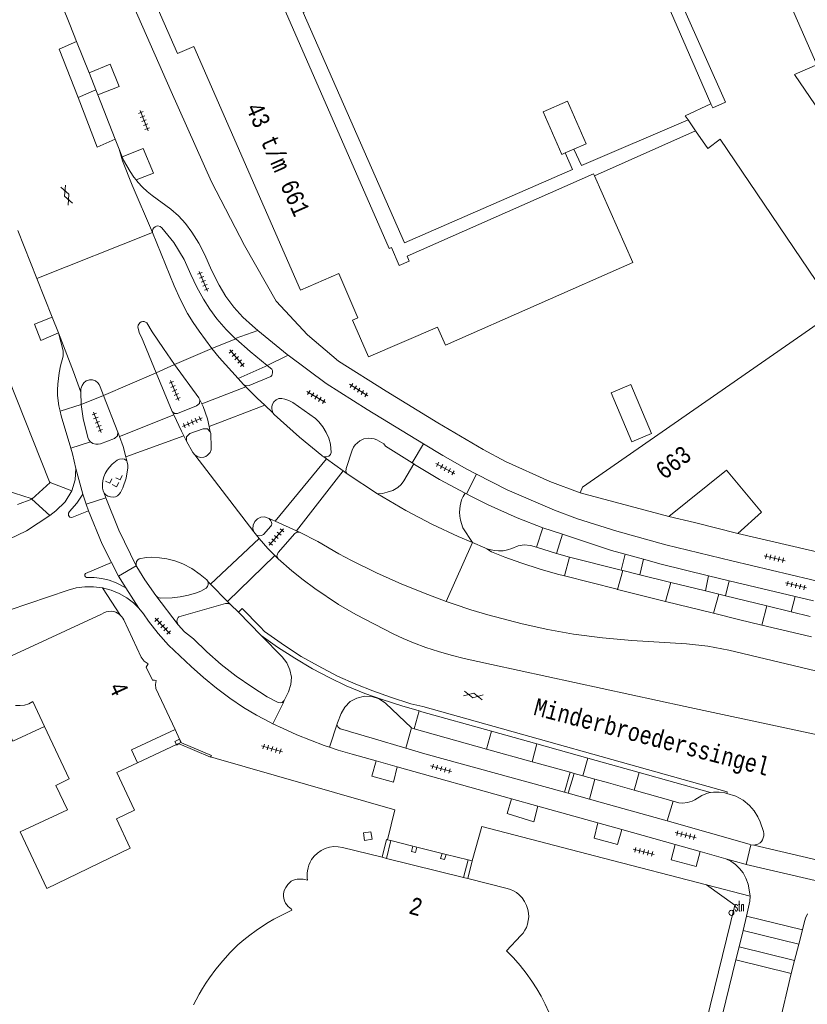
# Model space of a CAD drawing. Header units: metres. Extents: x 196790 to 198335, y 354523 to 356036.
# Tile 26 of 105: x 196879 to 196960, y 355715 to 355818. Entities that reach past the tile are written whole.
import ezdxf

# ---------------------------------------------------------------- set-up
doc = ezdxf.new("R2010")
doc.units = ezdxf.units.M
doc.linetypes.add('DGN Style 2', pattern=[186.027128, 111.616277, -74.410851])
doc.linetypes.add('DGN Style 3', pattern=[260.437979, 186.027128, -74.410851])
for name, color, linetype, lineweight in [('afdak', 252, 'DGN Style 2', 18), ('bij- of bedrijfsgebouw', 252, 'Continuous', 18), ('functiescheiding', 252, 'Continuous', 18), ('hoofdgebouw', 252, 'Continuous', 18), ('hoofdgebouw maaiveld', 252, 'Continuous', 18), ('huisnummer BAG', 252, 'Continuous', 18), ('kant asfaltverharding', 252, 'Continuous', 18), ('kant keiverharding', 252, 'Continuous', 18), ('kant klinkerverharding', 252, 'Continuous', 18), ('kant muur (extern)', 252, 'Continuous', 18), ('kant tegelverharding', 252, 'Continuous', 18), ('molgoot', 252, 'DGN Style 3', 18), ('overbouw', 252, 'Continuous', 18), ('schutting', 252, 'Continuous', 18), ('straatnaam', 252, 'Continuous', 18), ('straatnaambord', 252, 'Continuous', 18), ('tuinhuis', 252, 'DGN Style 2', 18), ('verh asfaltsymbool', 2, 'Continuous', 0), ('verh keisymbool', 2, 'Continuous', 0), ('verh tegelsymbool', 2, 'Continuous', 0), ('vlakafsluiter grijs', 252, 'DGN Style 2', 18)]:
    doc.layers.add(name, color=color, linetype=linetype, lineweight=lineweight)
doc.styles.add('Style-Courier New', font='cour.ttf')
doc.styles.add('Style-simplex', font='simplex.shx')

# ---------------------------------------------------------------- blocks, each defined once
blk = doc.blocks.new('S435')
at = {"layer": 'straatnaambord', "color": 7, "linetype": 'Continuous', "lineweight": 0}
blk.add_circle((0, 0), 0.263, dxfattribs=at)
blk.add_circle((0, 0), 0.263, dxfattribs=at)
at = {"layer": 'straatnaambord', "color": 7, "linetype": 'Continuous', "lineweight": 0, "style": 'Style-simplex', "width": 0.428569}
blk.add_text('stn', height=1.05, dxfattribs=at).set_placement((0.32, 0.18))
blk = doc.blocks.new('S612')
at = {"layer": 'verh asfaltsymbool', "color": 252}
for p, q in [((-0.99, -0.26), (0.01, 0.24)), ((0.01, -0.26), (-0.99, 0.24)), ((0.01, 0.24), (1.01, -0.26)), ((1.01, 0.24), (0.01, -0.26))]:
    blk.add_line(p, q, dxfattribs=at)
blk = doc.blocks.new('S651')
at = {"layer": 'verh keisymbool', "color": 7, "linetype": 'Continuous', "lineweight": 0}
for p, q in [((-0.41, 0.75), (-0.41, 0.25)), ((0.09, 0.25), (-0.41, 0.25)), ((-0.41, -0.05), (-0.41, -0.55)), ((-0.41, -0.55), (0.09, -0.55)), ((0.39, -0.05), (0.39, -0.55)), ((0.39, -0.55), (0.89, -0.55))]:
    blk.add_line(p, q, dxfattribs=at)
at = {"layer": 'verh keisymbool', "color": 7, "linetype": 'Continuous', "lineweight": 0, "flags": 128}
blk.add_lwpolyline([(-0.41, -0.05), (-0.41, -0.05), (-0.41, -0.55), (-0.41, -0.55), (-0.41, -0.05)], close=True, dxfattribs=at)
blk = doc.blocks.new('S642')
at = {"layer": 'verh tegelsymbool', "color": 252}
for p, q in [((-1.12, 0), (1.12, 0)), ((-0.9, -0.25), (-0.9, 0.25)), ((-0.45, -0.25), (-0.45, 0.25)), ((0, -0.25), (0, 0.25)), ((0.45, -0.25), (0.45, 0.25)), ((0.9, -0.25), (0.9, 0.25))]:
    blk.add_line(p, q, dxfattribs=at)

msp = doc.modelspace()

# ---------------------------------------------------------------- linework, layer by layer
at = {"layer": 'afdak'}
for p, q in [((196950.112, 355808.827), (196931.212, 355852.484)), ((196948.541, 355806.029), (196938.07, 355801.355)), ((196916.958, 355732.449), (196916.615, 355732.543)), ((196919.24, 355731.879), (196916.958, 355732.449)), ((196919.672, 355731.771), (196919.24, 355731.879)), ((196922.271, 355731.121), (196919.672, 355731.771)), ((196922.687, 355731.017), (196922.271, 355731.121)), ((196924.978, 355730.445), (196922.687, 355731.017)), ((196924.948, 355728.507), (196925.388, 355730.348)), ((196925.388, 355730.348), (196924.978, 355730.445))]:
    msp.add_line(p, q, dxfattribs=at)
at = {"layer": 'afdak', "flags": 128}
for points in [[(196910.22, 355819.256), (196907.88, 355818.287), (196918.372, 355794.413), (196935.776, 355802.011), (196935.018, 355803.727)], [(196947.756, 355807.172), (196936.705, 355802.413), (196935.932, 355804.127)], [(196875.596, 355747.444), (196877.81, 355742.751), (196881.106, 355744.272)], [(196916.056, 355730.72), (196916.535, 355732.565), (196916.615, 355732.543)]]:
    msp.add_lwpolyline(points, dxfattribs=at)
at = {"layer": 'bij- of bedrijfsgebouw'}
for p, q in [((196935.018, 355803.727), (196934.672, 355803.576)), ((196935.932, 355804.127), (196935.018, 355803.727))]:
    msp.add_line(p, q, dxfattribs=at)
at = {"layer": 'bij- of bedrijfsgebouw', "flags": 128}
msp.add_lwpolyline([(196934.672, 355803.576), (196932.737, 355807.996), (196935.267, 355809.103), (196937.201, 355804.682), (196935.932, 355804.127)], dxfattribs=at)
at = {"layer": 'functiescheiding'}
for p, q in [((196886.404, 355810.271), (196884.579, 355809.463)), ((196894.577, 355781.789), (196898.412, 355783.476)), ((196887.202, 355778.576), (196892.648, 355780.943)), ((196897.397, 355777.714), (196901.953, 355779.491)), ((196884.883, 355777.646), (196882.705, 355776.957)), ((196898.142, 355775.382), (196903.904, 355777.58)), ((196888.851, 355774.35), (196894.49, 355776.572)), ((196895.518, 355774.415), (196889.506, 355772.216)), ((196885.853, 355773.784), (196883.807, 355773.137)), ((196904.976, 355765.573), (196910.307, 355772.023)), ((196912.02, 355770.77), (196907.211, 355764.548)), ((196898.281, 355759.037), (196903.34, 355763.781)), ((196904.969, 355761.987), (196900.053, 355757.225)), ((196934.953, 355759.893), (196935.495, 355761.82)), ((196888.047, 355761.265), (196888.765, 355759.867)), ((196940.446, 355758.486), (196940.995, 355760.442)), ((196945.411, 355757.249), (196945.964, 355759.216)), ((196950.389, 355756.008), (196950.947, 355757.994)), ((196955.415, 355754.786), (196955.904, 355756.778)), ((196919.387, 355744.034), (196919.909, 355745.888)), ((196926.89, 355741.943), (196927.389, 355743.793)), ((196932.109, 355742.473), (196931.602, 355740.63)), ((196936.875, 355739.166), (196937.381, 355740.999)), ((196942.704, 355739.511), (196942.194, 355737.681)), ((196959.23, 355721.723), (196953.452, 355723.13)), ((196953.039, 355721.446), (196958.781, 355720.026))]:
    msp.add_line(p, q, dxfattribs=at)
at = {"layer": 'functiescheiding', "flags": 128}
for points in [[(196884.412, 355815.292), (196882.63, 355814.503), (196884.579, 355809.463)], [(196888.429, 355805.152), (196886.545, 355804.317), (196884.579, 355809.463)], [(196885.657, 355766.616), (196887.066, 355763.175), (196888.047, 355761.265)]]:
    msp.add_lwpolyline(points, dxfattribs=at)
at = {"layer": 'hoofdgebouw'}
for p, q in [((196948.541, 355806.029), (196947.756, 355807.172)), ((196951.738, 355770.832), (196945.755, 355766.045)), ((196955.366, 355766.488), (196951.738, 355770.832)), ((196881.683, 355769.581), (196879.791, 355767.849)), ((196936.576, 355768.499), (196936.808, 355769.088)), ((196945.755, 355766.045), (196936.576, 355768.499)), ((196952.912, 355764.284), (196955.366, 355766.488)), ((196961.702, 355762.227), (196952.912, 355764.284)), ((196894.615, 355743.952), (196892.634, 355748.199)), ((196879.894, 355746.865), (196881.106, 355744.272)), ((196916.056, 355730.72), (196916.528, 355730.602)), ((196916.528, 355730.602), (196924.511, 355728.616)), ((196924.948, 355728.507), (196924.511, 355728.616))]:
    msp.add_line(p, q, dxfattribs=at)
at = {"layer": 'hoofdgebouw', "flags": 128}
for points in [[(196941.466, 355857.649), (196961.086, 355812.875), (196960.934, 355812.809)], [(196950.112, 355808.827), (196950.318, 355808.399), (196951.64, 355808.999), (196932.123, 355852.867), (196931.212, 355852.484)], [(196914.673, 355782.594), (196913.009, 355786.414), (196913.548, 355786.64), (196911.591, 355791.246), (196907.624, 355789.503), (196896.55, 355814.769), (196894.868, 355814.039), (196886.354, 355833.491), (196886.253, 355833.69)], [(196905.872, 355819.361), (196906.021, 355819.019), (196905.822, 355818.93), (196916.807, 355793.843), (196917.029, 355793.941), (196917.85, 355792.062), (196918.878, 355792.516), (196918.657, 355793.023), (196937.977, 355801.566), (196938.07, 355801.355)], [(196960.934, 355812.809), (196958.795, 355811.878), (196962.991, 355805.689)], [(196947.756, 355807.172), (196947.477, 355807.578), (196950.112, 355808.827)], [(196963.455, 355787.957), (196963.329, 355788.137), (196961.532, 355786.909), (196961.214, 355787.394), (196962.519, 355788.263), (196951.073, 355805.147), (196949.802, 355804.195), (196948.541, 355806.029)], [(196938.07, 355801.355), (196942.026, 355792.38), (196922.637, 355783.792), (196921.813, 355785.667), (196914.673, 355782.594)], [(196936.808, 355769.088), (196963.631, 355787.706), (196963.455, 355787.957)], [(196877.366, 355780.349), (196881.615, 355769.655), (196881.683, 355769.581)], [(196873.642, 355769.832), (196879.721, 355767.92), (196879.791, 355767.849)], [(196877.686, 355751.589), (196886.983, 355755.926), (196887.226, 355756.071), (196887.493, 355756.165), (196887.774, 355756.212), (196888.058, 355756.217), (196888.267, 355756.187), (196888.467, 355756.12), (196888.655, 355756.025), (196888.832, 355755.91), (196888.975, 355755.789)], [(196888.975, 355755.789), (196889.101, 355755.651), (196889.208, 355755.498), (196889.297, 355755.334), (196891.108, 355751.459), (196891.409, 355751.046), (196891.843, 355750.776), (196891.746, 355750.597), (196891.623, 355750.435), (196892.298, 355749.092), (196892.477, 355749.076), (196892.654, 355749.043), (196892.588, 355748.622), (196892.634, 355748.199)], [(196879.894, 355746.865), (196879.481, 355746.634), (196879.029, 355746.493), (196878.559, 355746.438), (196878.087, 355746.461)], [(196881.106, 355744.272), (196883.637, 355738.855), (196882.269, 355738.175), (196883.461, 355735.645), (196878.568, 355733.34), (196881.324, 355727.492), (196889.985, 355731.658), (196888.566, 355734.693), (196890.415, 355735.618), (196888.599, 355739.496), (196890.733, 355740.506)], [(196896.545, 355715.423), (196896.805, 355715.944), (196897.118, 355716.532), (196897.445, 355717.112), (196897.793, 355717.679), (196898.17, 355718.228), (196898.853, 355719.128), (196899.572, 355719.998), (196900.331, 355720.833), (196901.134, 355721.627), (196901.735, 355722.16), (196902.366, 355722.658), (196903.017, 355723.128), (196903.681, 355723.58), (196904.264, 355723.949), (196904.86, 355724.297), (196905.468, 355724.624), (196906.085, 355724.932), (196906.713, 355725.233), (196906.695, 355725.342), (196906.51, 355725.467), (196906.342, 355725.615), (196906.196, 355725.784), (196906.074, 355725.971), (196905.965, 355726.197), (196905.882, 355726.433), (196905.838, 355726.681), (196905.847, 355726.932), (196905.932, 355727.278), (196906.085, 355727.6), (196906.289, 355727.891), (196906.533, 355728.15), (196906.654, 355728.242), (196906.79, 355728.311), (196907.08, 355728.402), (196907.279, 355728.441), (196907.48, 355728.462), (196907.682, 355728.461), (196907.883, 355728.437), (196908.325, 355728.357), (196908.302, 355728.594), (196908.295, 355728.832), (196908.306, 355729.07), (196908.338, 355729.306), (196908.402, 355729.613), (196908.484, 355729.915), (196908.598, 355730.207), (196908.758, 355730.477), (196909.046, 355730.834), (196909.376, 355731.151), (196909.75, 355731.418), (196910.162, 355731.62), (196910.603, 355731.755), (196911.06, 355731.82), (196911.522, 355731.814), (196911.977, 355731.737), (196916.056, 355730.72)], [(196933.329, 355714.664), (196932.956, 355715.496), (196932.54, 355716.307), (196932.084, 355717.097), (196931.59, 355717.863), (196930.992, 355718.7), (196930.354, 355719.508), (196929.676, 355720.282), (196928.957, 355721.018), (196930.444, 355722.596), (196930.666, 355722.859), (196930.856, 355723.146), (196931.011, 355723.453), (196931.127, 355723.777), (196931.212, 355724.152), (196931.255, 355724.535), (196931.246, 355724.92), (196931.179, 355725.299), (196931.033, 355725.731), (196930.825, 355726.136), (196930.563, 355726.508), (196930.254, 355726.842), (196929.983, 355727.063), (196929.683, 355727.242), (196929.363, 355727.381), (196929.029, 355727.484), (196924.948, 355728.507)]]:
    msp.add_lwpolyline(points, dxfattribs=at)
at = {"layer": 'hoofdgebouw maaiveld', "flags": 128}
msp.add_lwpolyline([(196890.733, 355740.506), (196890.111, 355741.851), (196894.615, 355743.952)], dxfattribs=at)
at = {"layer": 'kant asfaltverharding'}
for p, q in [((196882.935, 355819.006), (196883.719, 355817.034)), ((196883.719, 355817.034), (196884.412, 355815.292)), ((196884.412, 355815.292), (196885.705, 355812.039)), ((196885.705, 355812.039), (196885.74, 355811.951)), ((196885.74, 355811.951), (196886.404, 355810.271)), ((196886.404, 355810.271), (196886.606, 355809.761)), ((196886.606, 355809.761), (196888.429, 355805.152)), ((196888.429, 355805.152), (196888.834, 355804.127)), ((196880.299, 355790.728), (196878.319, 355795.703)), ((196881.898, 355786.711), (196880.299, 355790.728)), ((196881.898, 355786.711), (196882.551, 355785.069)), ((196892.648, 355780.943), (196894.32, 355776.937)), ((196901.154, 355780.351), (196901.724, 355779.721)), ((196901.953, 355779.491), (196901.724, 355779.721)), ((196887.202, 355778.576), (196888.689, 355774.795)), ((196897.397, 355777.714), (196897.179, 355778.147)), ((196904.735, 355776.797), (196903.904, 355777.58)), ((196894.49, 355776.572), (196894.32, 355776.937)), ((196898.271, 355774.82), (196898.142, 355775.382)), ((196888.851, 355774.35), (196888.689, 355774.795)), ((196895.814, 355773.837), (196895.518, 355774.415)), ((196889.611, 355771.799), (196889.506, 355772.216)), ((196910.307, 355772.023), (196910.04, 355772.218)), ((196912.02, 355770.77), (196910.307, 355772.023)), ((196912.45, 355770.455), (196912.02, 355770.77)), ((196915.576, 355768.392), (196912.45, 355770.455)), ((196887.454, 355767.974), (196887.262, 355768.457)), ((196904.976, 355765.573), (196904.375, 355765.848)), ((196907.211, 355764.548), (196904.976, 355765.573)), ((196902.774, 355764.445), (196903.052, 355764.115)), ((196903.052, 355764.115), (196903.34, 355763.781)), ((196907.515, 355764.409), (196907.211, 355764.548)), ((196904.969, 355761.987), (196905.299, 355761.649)), ((196898.065, 355759.258), (196898.281, 355759.037)), ((196898.281, 355759.037), (196900.053, 355757.225)), ((196945.411, 355757.249), (196940.446, 355758.486)), ((196900.053, 355757.225), (196900.356, 355756.915)), ((196900.356, 355756.915), (196901.19, 355756.123)), ((196950.389, 355756.008), (196945.411, 355757.249)), ((196903.532, 355753.723), (196901.19, 355756.123)), ((196932.109, 355742.473), (196927.389, 355743.793)), ((196937.381, 355740.999), (196932.109, 355742.473)), ((196942.704, 355739.511), (196937.381, 355740.999)), ((196950.101, 355737.442), (196942.704, 355739.511)), ((196951.581, 355737.402), (196951.765, 355737.344)), ((196954.586, 355731.962), (196962.674, 355730.076)), ((196952.704, 355720.079), (196958.425, 355718.68)), ((196958.425, 355718.68), (196956.001, 355708.235))]:
    msp.add_line(p, q, dxfattribs=at)
at = {"layer": 'kant asfaltverharding', "flags": 128}
for points in [[(196892.275, 355795.495), (196890.171, 355800.402), (196889.158, 355802.926), (196888.834, 355804.127)], [(196898.412, 355783.476), (196897.108, 355785.245), (196896.492, 355786.156), (196895.917, 355787.093), (196895.168, 355788.502), (196894.517, 355789.959), (196892.275, 355795.495)], [(196894.577, 355781.789), (196893.411, 355783.464), (196892.264, 355785.194), (196891.696, 355786.112), (196891.57, 355786.201), (196891.424, 355786.251), (196891.269, 355786.258), (196891.116, 355786.217), (196890.983, 355786.131), (196890.796, 355785.879), (196890.763, 355785.657), (196890.926, 355785.008), (196891.142, 355784.619), (196892.648, 355780.943)], [(196882.551, 355785.069), (196884.095, 355781.048), (196884.866, 355778.924)], [(196898.412, 355783.476), (196899.196, 355782.512), (196901.154, 355780.351)], [(196894.577, 355781.789), (196897.085, 355778.337), (196897.179, 355778.147)], [(196884.866, 355778.924), (196884.872, 355779.279), (196884.982, 355779.621), (196885.166, 355779.894), (196885.425, 355780.098), (196885.744, 355780.204), (196886.08, 355780.2), (196886.372, 355780.093), (196886.621, 355779.906), (196886.774, 355779.718), (196886.878, 355779.499), (196887.202, 355778.576)], [(196903.904, 355777.58), (196903.135, 355778.304), (196901.953, 355779.491)], [(196898.142, 355775.382), (196897.966, 355776.152), (196897.527, 355777.455), (196897.397, 355777.714)], [(196895.518, 355774.415), (196895.273, 355774.895), (196894.49, 355776.572)], [(196904.735, 355776.797), (196904.891, 355776.615), (196907.513, 355774.269), (196909.806, 355772.361), (196909.888, 355772.302), (196910.04, 355772.218)], [(196889.506, 355772.216), (196889.231, 355773.31), (196888.851, 355774.35)], [(196898.271, 355774.82), (196898.309, 355774.653), (196898.368, 355773.213), (196898.347, 355772.945), (196898.247, 355772.696), (196897.968, 355772.389), (196897.793, 355772.276), (196897.6, 355772.199), (196897.258, 355772.171), (196896.926, 355772.261), (196896.66, 355772.437)], [(196896.66, 355772.437), (196896.462, 355772.687), (196895.814, 355773.837)], [(196887.262, 355768.457), (196887.437, 355768.274), (196887.657, 355768.136), (196887.921, 355768.067), (196888.194, 355768.063), (196888.434, 355768.099), (196888.658, 355768.19), (196888.837, 355768.344), (196888.977, 355768.534), (196889.221, 355769.021), (196889.54, 355770.017), (196889.719, 355771.086), (196889.73, 355771.379), (196889.667, 355771.666), (196889.611, 355771.799)], [(196890.597, 355760.944), (196888.778, 355764.633), (196887.454, 355767.974)], [(196915.576, 355768.392), (196918.526, 355766.671), (196921.303, 355765.216), (196923.939, 355763.96), (196925.42, 355763.335)], [(196904.375, 355765.848), (196903.898, 355766.013), (196903.504, 355765.983), (196903.144, 355765.807), (196902.868, 355765.517), (196902.704, 355765.157), (196902.675, 355764.762), (196902.774, 355764.445)], [(196903.34, 355763.781), (196904.233, 355762.743), (196904.969, 355761.987)], [(196922.717, 355757.24), (196920.802, 355757.95), (196918.118, 355759.033), (196915.473, 355760.209), (196912.881, 355761.496), (196911.587, 355762.173), (196909.402, 355763.453), (196907.515, 355764.409)], [(196925.42, 355763.335), (196926.693, 355762.79), (196926.911, 355762.686)], [(196898.065, 355759.258), (196897.902, 355759.467), (196897.213, 355760.036), (196896.352, 355760.649), (196895.418, 355761.144), (196894.605, 355761.45), (196893.762, 355761.662), (196892.99, 355761.777), (196892.21, 355761.816), (196891.641, 355761.802), (196890.905, 355761.657), (196890.753, 355761.558), (196890.633, 355761.366), (196890.586, 355761.144), (196890.597, 355760.944)], [(196934.953, 355759.893), (196934.245, 355760.074), (196932.433, 355760.589), (196930.423, 355761.248), (196928.77, 355761.845), (196927.414, 355762.384), (196926.911, 355762.686)], [(196905.299, 355761.649), (196906.73, 355760.425), (196907.893, 355759.489), (196909.09, 355758.597), (196911.564, 355756.926), (196913.342, 355755.881), (196917.219, 355753.874), (196918.261, 355753.382), (196919.325, 355752.939), (196920.608, 355752.466), (196921.907, 355752.038), (196923.222, 355751.66), (196924.551, 355751.337), (196927.402, 355750.707), (196947.453, 355746.362), (196979.879, 355739.401)], [(196940.446, 355758.486), (196940.402, 355758.497), (196934.953, 355759.893)], [(196961.683, 355749.878), (196951.974, 355752.192), (196949.794, 355752.615), (196947.585, 355752.849), (196941.929, 355753.201), (196938.902, 355753.463), (196935.891, 355753.863), (196933.22, 355754.341), (196930.572, 355754.932), (196927.018, 355755.847), (196925.256, 355756.363), (196923.515, 355756.944), (196922.717, 355757.24)], [(196955.415, 355754.786), (196952.995, 355755.358), (196950.389, 355756.008)], [(196960.535, 355753.587), (196959.83, 355753.743), (196955.415, 355754.786)], [(196919.909, 355745.888), (196918.118, 355746.409), (196916.079, 355747.068), (196914.278, 355747.708), (196912.349, 355748.49), (196910.642, 355749.307), (196908.854, 355750.269), (196907.012, 355751.349), (196905.233, 355752.491), (196903.532, 355753.723)], [(196927.389, 355743.793), (196920.167, 355745.813), (196919.909, 355745.888)], [(196951.581, 355737.402), (196950.988, 355737.472), (196950.393, 355737.479), (196950.101, 355737.442)], [(196951.765, 355737.344), (196952.712, 355737.045), (196953.101, 355736.858), (196953.466, 355736.628), (196954.129, 355736.076), (196954.591, 355735.531), (196954.97, 355734.925), (196955.226, 355734.393), (196955.562, 355733.395), (196955.609, 355733.167), (196955.602, 355732.934), (196955.482, 355732.542), (196955.371, 355732.368), (196955.222, 355732.225), (196954.999, 355732.091), (196954.586, 355731.962)], [(196952.704, 355720.079), (196946.498, 355694.593), (196945.759, 355691.669), (196945.355, 355690.327), (196944.845, 355689.022), (196944.218, 355687.768), (196943.466, 355686.584), (196942.385, 355685.203), (196941.179, 355683.93), (196939.853, 355682.781), (196938.417, 355681.775), (196937.294, 355681.154), (196936.111, 355680.657), (196933.639, 355679.984), (196879.163, 355669.57), (196878.413, 355669.487), (196877.629, 355669.522), (196876.84, 355669.688)]]:
    msp.add_lwpolyline(points, dxfattribs=at)
at = {"layer": 'kant keiverharding', "flags": 128}
for points in [[(196889.611, 355771.799), (196889.391, 355771.982), (196889.127, 355772.027), (196888.863, 355771.981), (196888.627, 355771.874), (196888.098, 355771.463), (196887.814, 355771.165), (196887.582, 355770.85), (196887.392, 355770.508), (196887.248, 355770.152), (196887.15, 355769.781), (196887.093, 355769.382), (196887.098, 355768.979), (196887.158, 355768.711), (196887.262, 355768.457)], [(196892.612, 355757.848), (196891.473, 355759.469), (196890.659, 355760.815), (196890.597, 355760.944)], [(196898.065, 355759.258), (196898.059, 355759.008), (196897.992, 355758.787), (196897.849, 355758.631), (196897.275, 355758.3), (196896.856, 355758.132), (196896.005, 355757.882), (196895.135, 355757.71), (196894.315, 355757.613), (196893.123, 355757.583), (196892.835, 355757.653), (196892.612, 355757.848)]]:
    msp.add_lwpolyline(points, dxfattribs=at)
at = {"layer": 'kant klinkerverharding'}
for p, q in [((196900.856, 355784.5), (196903.205, 355785.334)), ((196904.163, 355781.7), (196906.324, 355782.773)), ((196919.186, 355771.598), (196920.366, 355773.578)), ((196884.328, 355771.03), (196884.265, 355769.846)), ((196884.328, 355771.03), (196885.069, 355768.366)), ((196925.833, 355770.436), (196924.792, 355768.397)), ((196879.791, 355767.849), (196878.311, 355767.297)), ((196879.791, 355767.849), (196881.661, 355766.136)), ((196885.069, 355768.366), (196885.408, 355767.327)), ((196885.408, 355767.327), (196885.657, 355766.616)), ((196932.726, 355764.86), (196932.047, 355762.849)), ((196934.736, 355764.197), (196934.146, 355762.199)), ((196932.047, 355762.849), (196934.146, 355762.199)), ((196934.146, 355762.199), (196935.495, 355761.82)), ((196935.495, 355761.82), (196940.837, 355760.481)), ((196941.235, 355762.132), (196940.837, 355760.481)), ((196943.129, 355761.612), (196942.763, 355760.001)), ((196888.765, 355759.867), (196889.528, 355758.658)), ((196940.837, 355760.481), (196940.995, 355760.442)), ((196940.995, 355760.442), (196942.763, 355760.001)), ((196942.763, 355760.001), (196945.964, 355759.216)), ((196949.888, 355759.911), (196949.583, 355758.329)), ((196889.528, 355758.658), (196890.862, 355756.544)), ((196945.964, 355759.216), (196949.583, 355758.329)), ((196952.024, 355759.392), (196951.652, 355757.821)), ((196949.583, 355758.329), (196950.947, 355757.994)), ((196950.947, 355757.994), (196951.652, 355757.821)), ((196951.652, 355757.821), (196955.904, 355756.778)), ((196958.853, 355757.768), (196958.455, 355756.153)), ((196955.904, 355756.778), (196958.455, 355756.153)), ((196958.455, 355756.153), (196960.394, 355755.679)), ((196911.434, 355744.671), (196910.624, 355742.129)), ((196918.521, 355742.034), (196919.112, 355744.147)), ((196919.387, 355744.034), (196926.89, 355741.943)), ((196926.89, 355741.943), (196931.602, 355740.63)), ((196931.602, 355740.63), (196935.537, 355739.534)), ((196935.537, 355739.534), (196934.965, 355737.46)), ((196935.962, 355739.417), (196935.344, 355737.356)), ((196935.537, 355739.534), (196935.962, 355739.417)), ((196935.962, 355739.417), (196936.875, 355739.166)), ((196936.875, 355739.166), (196938.091, 355738.831)), ((196938.091, 355738.831), (196937.536, 355736.752)), ((196934.965, 355737.46), (196935.344, 355737.356)), ((196935.344, 355737.356), (196937.536, 355736.752)), ((196942.194, 355737.681), (196946.207, 355736.546)), ((196946.207, 355736.546), (196945.587, 355734.485)), ((196954.264, 355732.025), (196953.788, 355729.972)), ((196953.813, 355724.605), (196953.452, 355723.13)), ((196953.804, 355724.607), (196953.813, 355724.605)), ((196953.813, 355724.605), (196959.617, 355723.186)), ((196953.452, 355723.13), (196953.039, 355721.446)), ((196959.23, 355721.723), (196959.617, 355723.186)), ((196953.039, 355721.446), (196952.704, 355720.079)), ((196958.781, 355720.026), (196959.23, 355721.723)), ((196958.425, 355718.68), (196958.781, 355720.026))]:
    msp.add_line(p, q, dxfattribs=at)
at = {"layer": 'kant klinkerverharding', "flags": 128}
for points in [[(196906.324, 355782.773), (196906.218, 355782.852), (196903.205, 355785.334)], [(196904.163, 355781.7), (196902.393, 355783.139), (196900.912, 355784.446)], [(196904.163, 355781.7), (196904.635, 355781.317), (196904.701, 355781.181), (196904.717, 355780.92), (196904.634, 355780.672), (196904.528, 355780.557), (196902.287, 355779.622), (196901.991, 355779.59), (196901.724, 355779.721)], [(196915.576, 355768.392), (196916.095, 355768.439), (196916.603, 355768.554), (196917.173, 355768.756), (196917.699, 355769.054), (196918.034, 355769.369), (196918.301, 355769.744), (196919.341, 355771.499)], [(196919.433, 355771.44), (196922.003, 355769.881), (196924.655, 355768.467)], [(196884.265, 355769.846), (196884.264, 355769.838), (196883.928, 355768.704)], [(196883.928, 355768.704), (196883.244, 355767.554), (196882.285, 355766.622), (196881.661, 355766.136)], [(196885.069, 355768.366), (196884.428, 355767.425), (196883.697, 355766.552), (196883.567, 355766.373), (196883.576, 355766.151), (196883.719, 355765.983), (196883.936, 355765.938), (196885.657, 355766.616)], [(196924.655, 355768.467), (196924.46, 355768.132), (196924.305, 355767.767), (196924.136, 355767.139), (196924.075, 355766.492), (196924.103, 355766.072), (196924.176, 355765.657), (196924.422, 355764.853), (196925.42, 355763.335)], [(196881.661, 355766.136), (196879.216, 355764.543), (196876.583, 355763.285)], [(196926.911, 355762.686), (196927.671, 355762.523), (196928.131, 355762.477), (196928.594, 355762.491), (196929.063, 355762.574), (196929.516, 355762.722), (196930.166, 355762.987), (196930.794, 355763.124), (196931.432, 355763.041), (196932.047, 355762.849)], [(196877.421, 355756.319), (196883.537, 355758.405), (196884.381, 355758.634), (196885.271, 355758.757), (196886.184, 355758.762), (196887.098, 355758.646)], [(196887.098, 355758.646), (196887.989, 355758.409), (196888.833, 355758.06), (196889.61, 355757.611), (196890.306, 355757.081)], [(196905.93, 355746.962), (196906.363, 355747.86), (196906.614, 355748.616), (196906.69, 355749.401), (196906.522, 355750.158), (196906.209, 355750.872), (196905.718, 355751.492), (196903.532, 355753.723)], [(196919.112, 355744.147), (196916.416, 355746.694), (196915.747, 355747.152), (196914.992, 355747.387), (196914.233, 355747.425), (196913.438, 355747.228), (196912.768, 355746.85), (196912.208, 355746.289), (196911.816, 355745.62), (196911.434, 355744.671)], [(196904.755, 355744.568), (196905.802, 355746.684), (196905.93, 355746.962)], [(196910.624, 355742.129), (196910.066, 355742.316), (196908.646, 355742.844), (196907.244, 355743.42), (196905.824, 355744.054), (196904.755, 355744.568)], [(196919.112, 355744.147), (196919.167, 355744.095), (196919.387, 355744.034)], [(196918.521, 355742.034), (196920.479, 355741.447), (196934.965, 355737.46)], [(196938.091, 355738.831), (196939.512, 355738.44), (196942.194, 355737.681)], [(196950.101, 355737.442), (196950.082, 355737.44), (196949.779, 355737.356), (196949.197, 355737.127), (196948.446, 355736.667), (196948.179, 355736.543), (196947.689, 355736.397), (196947.182, 355736.338), (196946.793, 355736.372), (196946.207, 355736.546)], [(196937.536, 355736.752), (196938.892, 355736.379), (196945.587, 355734.485)], [(196915.029, 355732.603), (196914.891, 355733.368), (196914.128, 355733.251), (196914.25, 355732.469), (196915.029, 355732.603)], [(196951.662, 355730.566), (196952.184, 355730.3), (196952.664, 355729.964), (196953.091, 355729.562), (196953.453, 355729.101), (196953.76, 355728.546), (196953.969, 355727.947), (196954.101, 355727.329), (196954.183, 355726.702)], [(196954.183, 355726.702), (196954.164, 355726.177), (196953.804, 355724.607)], [(196960.132, 355724.85), (196959.929, 355724.41), (196959.779, 355723.926), (196959.617, 355723.186)]]:
    msp.add_lwpolyline(points, dxfattribs=at)
at = {"layer": 'kant muur (extern)'}
for p, q in [((196916.528, 355730.602), (196916.958, 355732.449)), ((196916.958, 355732.449), (196916.615, 355732.543)), ((196919.672, 355731.771), (196919.24, 355731.879)), ((196922.687, 355731.017), (196922.271, 355731.121)), ((196924.978, 355730.445), (196924.511, 355728.616)), ((196924.948, 355728.507), (196925.388, 355730.348)), ((196925.388, 355730.348), (196924.978, 355730.445))]:
    msp.add_line(p, q, dxfattribs=at)
at = {"layer": 'kant muur (extern)', "flags": 128}
for points in [[(196895.071, 355742.974), (196894.612, 355742.732), (196894.777, 355742.42)], [(196894.777, 355742.42), (196894.818, 355742.343), (196895.061, 355742.471), (196898.298, 355741.096), (196898.306, 355741.114)], [(196898.306, 355741.114), (196898.381, 355741.283), (196895.295, 355742.595), (196895.09, 355742.984), (196895.071, 355742.974)], [(196916.056, 355730.72), (196916.535, 355732.565), (196916.615, 355732.543)], [(196919.672, 355731.771), (196919.537, 355731.218), (196919.105, 355731.322), (196919.24, 355731.879)], [(196922.687, 355731.017), (196922.517, 355730.473), (196922.127, 355730.576), (196922.271, 355731.121)]]:
    msp.add_lwpolyline(points, dxfattribs=at)
at = {"layer": 'kant tegelverharding'}
for p, q in [((196889.151, 355803.341), (196888.834, 355804.127)), ((196882.551, 355785.069), (196883.036, 355783.204)), ((196898.412, 355783.476), (196900.912, 355784.446)), ((196900.912, 355784.446), (196900.856, 355784.5)), ((196892.648, 355780.943), (196894.577, 355781.789)), ((196884.866, 355778.924), (196884.883, 355777.646)), ((196887.202, 355778.576), (196884.883, 355777.646)), ((196919.341, 355771.499), (196919.186, 355771.598)), ((196919.433, 355771.44), (196919.341, 355771.499)), ((196885.408, 355767.327), (196887.454, 355767.974)), ((196924.792, 355768.397), (196924.655, 355768.467)), ((196925.27, 355768.149), (196924.792, 355768.397)), ((196932.726, 355764.86), (196934.736, 355764.197)), ((196941.235, 355762.132), (196943.129, 355761.612)), ((196888.765, 355759.867), (196890.597, 355760.944)), ((196949.888, 355759.911), (196952.024, 355759.392)), ((196952.024, 355759.392), (196958.853, 355757.768)), ((196958.853, 355757.768), (196960.739, 355757.319)), ((196890.862, 355756.544), (196890.306, 355757.081)), ((196912.467, 355743.826), (196912.776, 355743.712)), ((196912.776, 355743.712), (196915.042, 355743.076)), ((196915.042, 355743.076), (196918.521, 355742.034)), ((196898.306, 355741.114), (196898.884, 355740.948)), ((196917.637, 355740.091), (196915.446, 355740.705)), ((196929.454, 355736.783), (196917.637, 355740.091)), ((196932.187, 355736.018), (196929.454, 355736.783)), ((196938.419, 355734.273), (196932.187, 355736.018)), ((196940.887, 355733.583), (196938.419, 355734.273)), ((196946.44, 355732.028), (196940.887, 355733.583)), ((196948.998, 355731.312), (196946.44, 355732.028)), ((196951.662, 355730.566), (196948.998, 355731.312)), ((196954.264, 355732.025), (196954.586, 355731.962)), ((196949.684, 355727.853), (196939.013, 355730.632))]:
    msp.add_line(p, q, dxfattribs=at)
at = {"layer": 'kant tegelverharding', "flags": 128}
for points in [[(196884.016, 355834.229), (196886.027, 355829.004), (196887.301, 355825.835), (196894.213, 355810.088), (196898.378, 355800.742), (196901.815, 355794.121), (196905.103, 355788.352), (196908.321, 355784.865), (196911.564, 355782.152), (196916.497, 355779.039), (196921.852, 355775.771), (196926.549, 355772.975), (196928.865, 355771.759), (196933.424, 355769.677), (196936.576, 355768.499)], [(196885.705, 355812.039), (196887.891, 355812.935), (196888.835, 355810.621), (196886.606, 355809.761)], [(196889.151, 355803.341), (196891.329, 355804.192), (196892.382, 355801.623), (196890.575, 355800.943)], [(196890.575, 355800.943), (196890.352, 355801.224), (196889.971, 355801.796), (196889.293, 355802.989), (196889.151, 355803.341)], [(196890.575, 355800.943), (196890.778, 355800.686), (196891.233, 355800.193), (196891.721, 355799.733), (196892.239, 355799.308), (196894.197, 355797.916), (196894.983, 355797.207), (196895.708, 355796.402), (196896.356, 355795.534), (196897.082, 355794.383), (196897.703, 355793.172), (196898.4, 355791.577), (196899.177, 355790.019), (196899.886, 355788.845), (196900.708, 355787.739), (196901.633, 355786.718), (196902.647, 355785.794), (196903.205, 355785.334)], [(196900.856, 355784.5), (196899.899, 355785.433), (196898.948, 355786.531), (196898.228, 355787.53), (196897.579, 355788.576), (196896.881, 355789.834), (196896.259, 355791.131), (196895.567, 355792.698), (196894.504, 355794.461), (196893.238, 355795.967), (196893.067, 355796.109), (196892.851, 355796.16), (196892.691, 355796.131), (196892.544, 355796.062), (196892.419, 355795.959), (196892.323, 355795.828), (196892.269, 355795.61), (196892.275, 355795.495)], [(196881.898, 355786.711), (196880.074, 355785.978), (196880.714, 355784.292), (196882.551, 355785.069)], [(196882.705, 355776.957), (196882.572, 355777.521), (196882.45, 355778.582), (196882.44, 355779.173), (196882.471, 355779.764), (196882.61, 355780.939), (196882.749, 355781.659), (196883.025, 355782.656), (196883.036, 355783.204)], [(196920.366, 355773.578), (196914.506, 355777.139), (196910.27, 355779.822), (196906.324, 355782.773)], [(196901.154, 355780.351), (196903.969, 355781.604), (196904.163, 355781.7)], [(196897.179, 355778.147), (196897.138, 355777.762), (196896.852, 355777.501), (196894.884, 355776.727), (196894.562, 355776.724), (196894.32, 355776.937)], [(196910.04, 355772.218), (196910.32, 355772.223), (196910.543, 355772.308), (196910.712, 355772.477), (196910.788, 355772.682), (196910.708, 355773.53), (196910.538, 355774.163), (196910.288, 355774.769), (196909.934, 355775.344), (196909.507, 355775.867), (196909.162, 355776.198), (196906.809, 355777.868), (196906.42, 355778.082), (196905.999, 355778.22), (196905.691, 355778.281), (196905.377, 355778.264), (196905.088, 355778.131), (196904.851, 355777.917), (196904.702, 355777.699), (196904.632, 355777.444), (196904.641, 355777.199), (196904.735, 355776.797)], [(196884.883, 355777.646), (196885.107, 355776.206), (196885.586, 355774.244), (196885.685, 355773.994), (196885.853, 355773.784)], [(196883.807, 355773.137), (196882.818, 355776.481), (196882.705, 355776.957)], [(196898.271, 355774.82), (196897.965, 355775.133), (196897.528, 355775.148), (196896.155, 355774.648), (196895.808, 355774.317), (196895.814, 355773.837)], [(196885.853, 355773.784), (196886.107, 355773.618), (196886.398, 355773.531), (196886.645, 355773.528), (196886.884, 355773.589), (196888.331, 355774.145), (196888.64, 355774.399), (196888.689, 355774.795)], [(196919.186, 355771.598), (196916.407, 355773.333), (196916.238, 355773.574), (196915.523, 355773.999), (196915.228, 355774.095), (196914.613, 355774.158), (196914.159, 355774.085), (196913.744, 355773.887), (196913.501, 355773.695), (196913.286, 355773.471), (196913.109, 355773.215), (196912.982, 355772.931), (196912.329, 355771.027), (196912.31, 355770.724), (196912.45, 355770.455)], [(196884.328, 355771.03), (196883.987, 355772.529), (196883.807, 355773.137)], [(196925.833, 355770.436), (196924.852, 355770.934), (196922.354, 355772.37), (196920.366, 355773.578)], [(196983.972, 355754.436), (196980.256, 355754.954), (196976.726, 355755.649), (196952.302, 355761.46), (196945.473, 355763.121), (196940.386, 355764.516), (196936.322, 355765.803), (196933.922, 355766.687), (196929.013, 355768.823), (196925.833, 355770.436)], [(196932.726, 355764.86), (196930.069, 355765.905), (196927.057, 355767.242), (196925.27, 355768.149)], [(196904.375, 355765.848), (196904.557, 355765.608), (196904.626, 355765.447), (196904.645, 355765.273), (196904.609, 355765.146), (196904.534, 355765.038), (196903.777, 355764.191), (196903.578, 355764.071), (196903.349, 355764.033), (196903.052, 355764.115)], [(196907.515, 355764.409), (196907.243, 355764.428), (196907.009, 355764.287), (196905.289, 355762.297), (196905.169, 355761.971), (196905.299, 355761.649)], [(196934.736, 355764.197), (196939.812, 355762.522), (196941.235, 355762.132)], [(196943.129, 355761.612), (196944.985, 355761.103), (196949.888, 355759.911)], [(196894.956, 355754.813), (196894.855, 355754.973), (196894.812, 355755.157), (196894.838, 355755.371), (196894.937, 355755.562), (196895.026, 355755.635), (196899.855, 355757.033), (196900.121, 355757.04), (196900.356, 355756.915)], [(196904.755, 355744.568), (196904.423, 355744.727), (196903.049, 355745.456), (196901.715, 355746.256), (196900.284, 355747.218), (196898.904, 355748.251), (196897.569, 355749.342), (196896.275, 355750.481), (196893.948, 355752.709), (196892.861, 355753.899), (196891.88, 355755.179), (196891.345, 355755.943), (196890.862, 355756.544)], [(196902.566, 355748.388), (196900.959, 355749.51), (196899.41, 355750.715), (196897.926, 355751.999), (196896.512, 355753.356), (196895.588, 355754.099), (196894.956, 355754.813)], [(196902.566, 355748.388), (196904.163, 355747.367), (196905.284, 355746.754)], [(196905.93, 355746.962), (196905.724, 355746.77), (196905.51, 355746.72), (196905.284, 355746.754)], [(196911.434, 355744.671), (196911.391, 355744.437), (196911.511, 355744.222), (196911.724, 355744.043), (196912.467, 355743.826)], [(196915.446, 355740.705), (196912.955, 355741.402), (196911.503, 355741.835), (196910.624, 355742.129)], [(196898.884, 355740.948), (196917.399, 355735.636), (196916.615, 355732.543)], [(196915.446, 355740.705), (196915.007, 355739.127), (196917.263, 355738.512), (196917.637, 355740.091)], [(196929.454, 355736.783), (196929.017, 355735.243), (196931.775, 355734.383), (196932.187, 355736.018)], [(196940.887, 355733.583), (196940.434, 355732.045), (196938.044, 355732.713), (196938.419, 355734.273)], [(196945.587, 355734.485), (196954.077, 355732.062), (196954.264, 355732.025)], [(196939.013, 355730.632), (196926.399, 355733.925), (196925.388, 355730.348)], [(196948.998, 355731.312), (196948.584, 355729.748), (196946.01, 355730.451), (196946.44, 355732.028)], [(196953.788, 355729.972), (196953.662, 355730.001), (196951.662, 355730.566)], [(196962.531, 355727.932), (196962.417, 355727.957), (196953.788, 355729.972)], [(196946.268, 355699.807), (196952.595, 355725.757), (196949.684, 355727.853)]]:
    msp.add_lwpolyline(points, dxfattribs=at)
at = {"layer": 'molgoot', "flags": 128}
msp.add_lwpolyline([(196901.19, 355756.123), (196901.576, 355756.5), (196903.427, 355754.608), (196903.886, 355754.133), (196905.97, 355752.67), (196907.668, 355751.535), (196909.434, 355750.555), (196911.449, 355749.491), (196913.354, 355748.647), (196915.1, 355747.968), (196916.946, 355747.332), (196919.051, 355746.642), (196920.293, 355746.339), (196951.813, 355737.516), (196951.765, 355737.344)], dxfattribs=at)
at = {"layer": 'overbouw'}
for p, q in [((196895.071, 355742.974), (196894.615, 355743.952)), ((196890.733, 355740.506), (196894.777, 355742.42)), ((196894.777, 355742.42), (196895.23, 355742.634)), ((196895.23, 355742.634), (196895.071, 355742.974))]:
    msp.add_line(p, q, dxfattribs=at)
at = {"layer": 'schutting', "flags": 128}
msp.add_lwpolyline([(196952.912, 355764.284), (196948.428, 355765.423), (196945.755, 355766.045)], dxfattribs=at)
at = {"layer": 'tuinhuis'}
for p, q in [((196941.828, 355779.721), (196939.782, 355778.858)), ((196943.97, 355774.639), (196941.828, 355779.721)), ((196939.782, 355778.858), (196941.924, 355773.776)), ((196941.924, 355773.776), (196943.97, 355774.639))]:
    msp.add_line(p, q, dxfattribs=at)
at = {"layer": 'vlakafsluiter grijs'}
for p, q in [((196892.275, 355795.495), (196880.299, 355790.728)), ((196902.774, 355764.445), (196896.66, 355772.437)), ((196881.683, 355769.581), (196883.928, 355768.704)), ((196925.42, 355763.335), (196922.717, 355757.24)), ((196888.975, 355755.789), (196887.098, 355758.646)), ((196892.612, 355757.848), (196894.956, 355754.813)), ((196954.183, 355726.702), (196949.684, 355727.853))]:
    msp.add_line(p, q, dxfattribs=at)
at = {"layer": 'vlakafsluiter grijs', "flags": 128}
msp.add_lwpolyline([(196888.047, 355761.265), (196885.328, 355760.141), (196885.265, 355760.027), (196885.269, 355759.896), (196885.341, 355759.787), (196885.458, 355759.73), (196886.245, 355759.721), (196887.026, 355759.623), (196887.791, 355759.436), (196888.529, 355759.163), (196889.528, 355758.658)], dxfattribs=at)

# ---------------------------------------------------------------- block references
at = {"layer": 'straatnaambord'}
msp.add_blockref('S435', (196952.255, 355724.96), dxfattribs=at)
at = {"layer": 'verh asfaltsymbool'}
for p, rotation in [((196883.397, 355799.369), 291.7162904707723), ((196925.508, 355747.511), 348.2854747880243)]:
    msp.add_blockref('S612', p, dxfattribs=dict(at, rotation=rotation))
at = {"layer": 'verh keisymbool', "color": 7, "linetype": 'Continuous', "lineweight": 0, "rotation": 62.92224859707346}
msp.add_blockref('S651', (196888.255, 355769.741), dxfattribs=at)
at = {"layer": 'verh tegelsymbool'}
for p, rotation in [((196891.407, 355807.082), 291.535364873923), ((196897.544, 355790.423), 293.3866421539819), ((196901.011, 355782.454), 310.5391517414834), ((196894.584, 355779.112), 292.3863655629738), ((196909.239, 355778.431), 328.4862837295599), ((196913.64, 355779.149), 327.1993990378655), ((196886.571, 355775.816), 290.1739449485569), ((196896.406, 355775.82), 23.64250165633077), ((196922.62, 355771.006), 331.1013023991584), ((196905.111, 355763.919), 49.50441700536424), ((196956.724, 355761.721), 346.7004156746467), ((196958.937, 355758.903), 346.7004156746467), ((196893.34, 355754.679), 313.4605970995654), ((196904.661, 355741.957), 343.684806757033), ((196922.175, 355739.905), 344.3930695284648), ((196947.523, 355733.011), 345.9915565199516), ((196943.175, 355731.287), 345.9915565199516)]:
    msp.add_blockref('S642', p, dxfattribs=dict(at, rotation=rotation))

# ---------------------------------------------------------------- texts
at = {"layer": 'huisnummer BAG', "style": 'Style-Courier New', "width": 0.694444}
for s, rotation, p in [('43 t/m 661', 293.95086, (196901.916, 355808.439)), ('663', 37.89006, (196945.297, 355769.79)), ('4', 294.46293, (196887.713, 355748.379)), ('2', 344.39307, (196918.726, 355724.918))]:
    msp.add_text(s, height=1.8, rotation=rotation, dxfattribs=at).set_placement(p)
at = {"layer": 'straatnaam', "style": 'Style-Courier New', "width": 0.694444}
msp.add_text('Minderbroederssingel', height=1.8, rotation=345.28269, dxfattribs=at).set_placement((196931.66, 355745.501))

doc.saveas('drawing.dxf')
